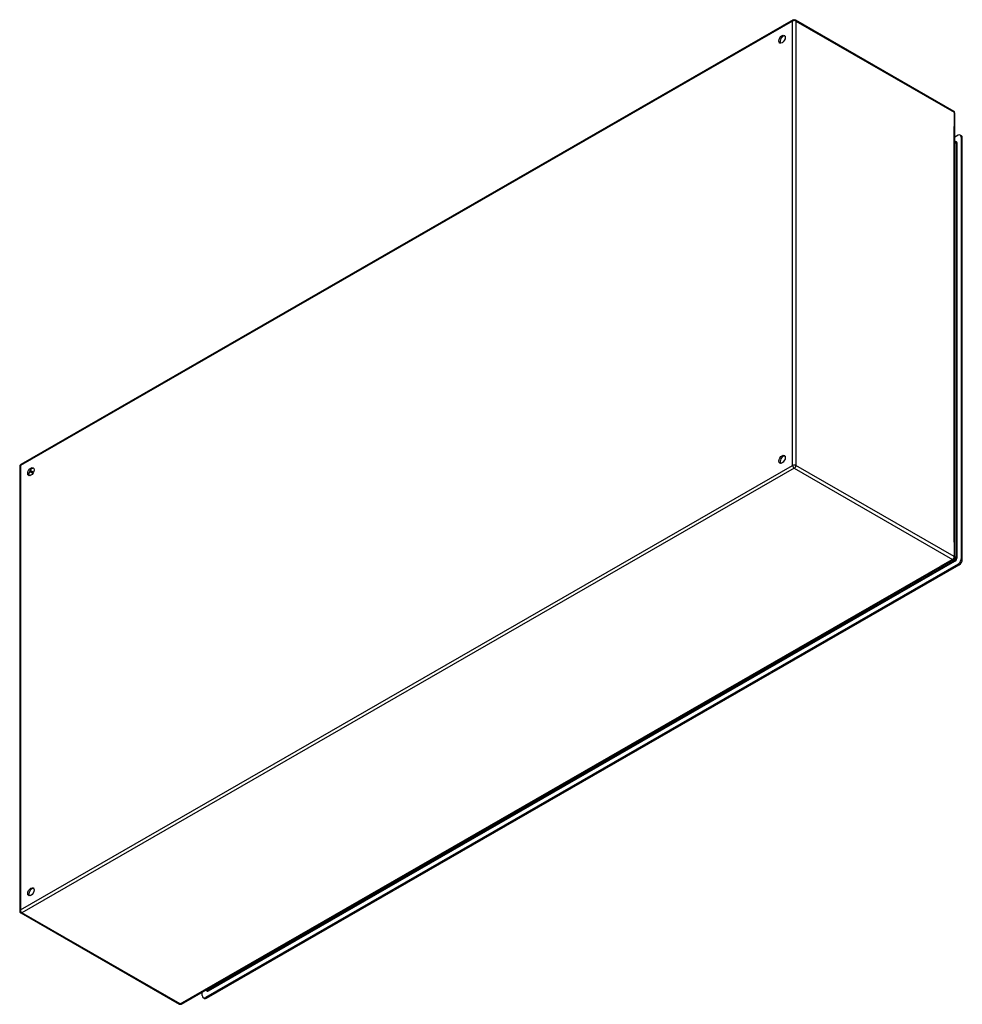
# Model space of a CAD drawing. Header units: inches. Extents: x 207.9 to 249.1, y 76.2 to 119.3.
import ezdxf

# ---------------------------------------------------------------- set-up
doc = ezdxf.new("R2010")
doc.units = ezdxf.units.IN
doc.header["$MEASUREMENT"] = 0
doc.layers.add('Visible Edges(ANSI)', color=7, linetype='Continuous', lineweight=25)
doc.layers.add('Visible Tangent Edges(ANSI)', color=7, linetype='Continuous', lineweight=25)

msp = doc.modelspace()

# ---------------------------------------------------------------- linework, layer by layer
at = {"layer": 'Visible Edges(ANSI)'}
for p, q in [((241.738, 119.315), (207.937, 99.85)), ((241.837, 119.315), (248.768, 115.324)), ((248.818, 95.779), (248.818, 115.238)), ((248.957, 114.267), (248.818, 114.186)), ((249.104, 114.249), (249.056, 114.276)), ((248.818, 113.993), (248.852, 113.973)), ((249.097, 114.186), (249.097, 95.723)), ((249.145, 95.696), (249.145, 114.158)), ((207.887, 99.765), (207.887, 80.305)), ((214.967, 76.228), (248.768, 95.693)), ((248.957, 95.482), (216.018, 76.514)), ((216.066, 76.486), (249.005, 95.455)), ((207.937, 80.22), (214.868, 76.228)), ((215.879, 76.595), (215.879, 76.754)), ((216.048, 76.851), (216.08, 76.833)), ((215.968, 76.477), (215.92, 76.504))]:
    msp.add_line(p, q, dxfattribs=at)
for centre, start, end in [((241.788, 119.229), 60.064, 119.936), ((248.719, 115.238), 0, 60.064), ((207.986, 99.765), 119.936, 180), ((248.719, 95.779), 299.936, 0), ((207.986, 80.305), 180, 240.064), ((214.917, 76.314), 240.064, 299.936)]:
    msp.add_arc(centre, 0.099, start, end, dxfattribs=at)
for centre, major_axis in [((241.257, 118.472), (-0.097, -0.169)), ((241.257, 100.078), (-0.097, -0.169)), ((208.377, 99.538), (0.097, 0.169)), ((208.377, 81.143), (0.097, 0.169))]:
    msp.add_ellipse(centre, major_axis=major_axis, ratio=0.578093, dxfattribs=at)
for centre, major_axis, start_param, end_param in [((241.305, 118.445), (0.097, 0.169), 0.24866, 2.892933), ((248.957, 114.106), (0.098, 0.171), 5.495853, 7.06665), ((249.005, 114.078), (0.098, 0.171), 5.495853, 6.283185), ((241.305, 100.05), (0.097, 0.169), 0.24866, 2.892933), ((208.425, 99.51), (0.097, 0.169), 0.24866, 2.892933), ((248.957, 95.643), (-0.098, -0.171), 0.783464, 2.354261), ((249.005, 95.616), (0.098, 0.171), 3.925057, 5.495853), ((208.425, 81.115), (0.097, 0.169), 0.24866, 2.892933), ((216.018, 76.675), (-0.098, -0.171), 5.495853, 7.06665), ((216.066, 76.647), (-0.098, -0.171), 0, 0.783464)]:
    msp.add_ellipse(centre, major_axis=major_axis, ratio=0.578093, start_param=start_param, end_param=end_param, dxfattribs=at)
at = {"layer": 'Visible Tangent Edges(ANSI)'}
for p, q in [((241.718, 119.27), (207.916, 99.805)), ((241.718, 99.81), (241.718, 119.27)), ((241.858, 119.27), (248.789, 115.278)), ((241.858, 119.27), (241.858, 99.81)), ((248.789, 115.278), (248.789, 114.645)), ((248.789, 96.453), (248.789, 114.645)), ((248.818, 113.959), (248.872, 113.928)), ((248.872, 113.928), (248.872, 95.774)), ((248.916, 95.774), (248.916, 113.928)), ((249.097, 114.186), (249.145, 114.158)), ((207.916, 80.346), (241.718, 99.81)), ((207.916, 99.805), (207.916, 80.346)), ((241.788, 99.689), (207.986, 80.224)), ((241.788, 99.689), (248.719, 95.698)), ((248.789, 95.819), (241.858, 99.81)), ((208.464, 99.464), (208.318, 99.549)), ((208.486, 99.503), (208.34, 99.587)), ((248.789, 96.453), (248.789, 95.819)), ((248.872, 95.774), (248.818, 95.805)), ((249.145, 95.696), (249.097, 95.723)), ((214.917, 76.233), (248.176, 95.386)), ((216.152, 76.8), (248.824, 95.614)), ((216.201, 76.879), (248.731, 95.611)), ((248.719, 95.698), (248.176, 95.386)), ((248.802, 95.652), (248.731, 95.611)), ((248.75, 95.683), (248.802, 95.652)), ((248.957, 95.482), (249.005, 95.455)), ((214.917, 76.233), (207.986, 80.224)), ((216.13, 76.838), (216.077, 76.868)), ((216.201, 76.879), (216.13, 76.838)), ((216.066, 76.486), (216.018, 76.514))]:
    msp.add_line(p, q, dxfattribs=at)
for centre, major_axis, ratio, start_param, end_param in [((241.788, 119.229), (-0.0494, 0.0858), 0.578093, 0, 0.787332), ((241.788, 119.229), (-0.099, 0), 0.575862, 3.926991, 5.497787), ((241.788, 119.229), (0.0494, 0.0858), 0.578093, 5.495853, 6.283185), ((248.719, 115.238), (0.0494, 0.0858), 0.578093, 5.495853, 6.283185), ((248.719, 115.238), (0.099, 0), 0.575862, 0, 0.785398), ((248.824, 113.875), (0.065, 0.113), 0.578093, 5.495853, 6.988298), ((248.802, 113.887), (0.0494, 0.0858), 0.578093, 5.495853, 6.283185), ((248.894, 113.94), (-0.031, 0), 0.575862, 0.785398, 2.356194), ((207.986, 99.765), (-0.099, 0), 0.575862, 5.497787, 6.283185), ((207.986, 99.765), (-0.0494, 0.0858), 0.578093, 0, 0.787332), ((241.788, 99.77), (0.099, 0), 0.575862, 0.785398, 2.356194), ((241.788, 99.77), (-0.0494, 0.0858), 0.578093, 0.787332, 2.358128), ((241.788, 99.77), (0.0494, 0.0858), 0.578093, 3.925057, 5.495853), ((248.719, 95.779), (-0.0494, -0.0858), 0.578093, 0.783464, 2.354261), ((248.719, 95.779), (0.099, 0), 0.575862, 0, 0.785398), ((248.802, 95.733), (-0.0494, -0.0858), 0.578093, 0.783464, 2.354261), ((248.824, 95.721), (0.065, 0.113), 0.578093, 3.925057, 5.495853), ((248.894, 95.786), (-0.031, 0), 0.575862, 0.785398, 2.356194), ((248.719, 95.779), (0.0494, -0.0858), 0.578093, 5.499721, 6.283185), ((248.802, 95.627), (-0.0155, 0.0269), 0.578093, 3.928925, 5.499721), ((207.986, 80.305), (-0.099, 0), 0.575862, 5.497787, 6.283185), ((207.986, 80.305), (0.0494, -0.0858), 0.578093, 3.928925, 5.499721), ((207.986, 80.305), (-0.0494, -0.0858), 0.578093, 0, 0.783464), ((216.152, 76.906), (-0.065, -0.113), 0.578093, 5.578073, 7.06665), ((216.13, 76.918), (-0.0494, -0.0858), 0.578093, 0, 0.783464), ((216.13, 76.812), (-0.0155, 0.0269), 0.578093, 3.928925, 5.499721), ((214.917, 76.314), (-0.0494, -0.0858), 0.578093, 0, 0.783464), ((214.917, 76.314), (0.0494, -0.0858), 0.578093, 5.499721, 6.283185)]:
    msp.add_ellipse(centre, major_axis=major_axis, ratio=ratio, start_param=start_param, end_param=end_param, dxfattribs=at)

doc.saveas('drawing.dxf')
